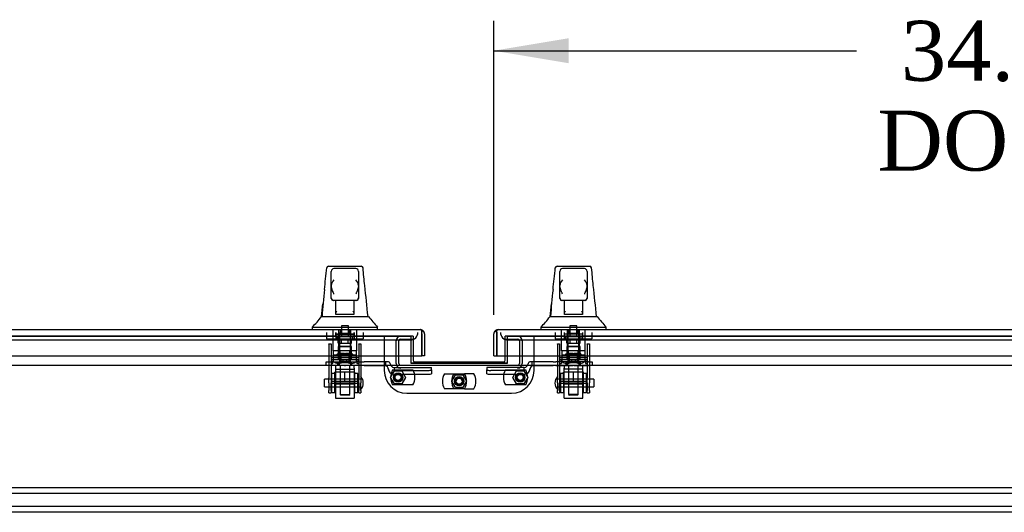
# Model space of a CAD drawing. Header units: inches. Extents: x 2 to 538, y -2 to 358.
# Tile 3 of 25: x 131 to 164, y 72 to 89. Entities that reach past the tile are written whole.
import ezdxf
from ezdxf.enums import TextEntityAlignment as Align
from ezdxf.lldxf.tags import DXFTag

# ---------------------------------------------------------------- set-up
doc = ezdxf.new("R2010")
doc.units = ezdxf.units.IN
doc.header["$MEASUREMENT"] = 0
for name, color, linetype in [('COM56145', 7, 'Continuous'), ('COM70098', 7, 'Continuous'), ('COM70112-4', 7, 'Continuous'), ('COM70220', 7, 'Continuous'), ('COM70740-2', 7, 'Continuous'), ('COM70838', 7, 'Continuous'), ('COM70839-4', 7, 'Continuous'), ('COM71183-4', 7, 'Continuous'), ('COM71193-4', 7, 'Continuous'), ('COM71194-4', 7, 'Continuous'), ('Default', 7, 'Continuous'), ('GSK86006', 7, 'Continuous'), ('HAN86294', 7, 'Continuous'), ('HAN86294_NUT', 7, 'Continuous'), ('HAN86294_SCREW', 7, 'Continuous'), ('HAN86294_WASHER', 7, 'Continuous'), ('HAN_NUT', 7, 'Continuous'), ('NTS18147', 7, 'Continuous'), ('NTS86070', 7, 'Continuous'), ('ROL87452', 7, 'Continuous'), ('RVT17786', 7, 'Continuous'), ('RVT19000', 7, 'Continuous'), ('SCC180005', 7, 'Continuous'), ('SPC87322', 7, 'Continuous'), ('STD26122', 7, 'Continuous'), ('WAF25376', 7, 'Continuous'), ('WAM30038', 7, 'Continuous')]:
    doc.layers.add(name, color=color, linetype=linetype)
doc.styles.add('SEACAD_Times_New_Roman', font='times.ttf')
tags = doc.linetypes.add('HIDDEN2', pattern=[0.1875, 0.125, -0.0625]).pattern_tags.tags
tags[6:7] = [DXFTag(74, 4), DXFTag(75, 0), DXFTag(340, '0'), DXFTag(46, 0.0), DXFTag(50, 0.0), DXFTag(44, 0.0), DXFTag(45, 0.0)]
tags[4:5] = [DXFTag(74, 4), DXFTag(75, 0), DXFTag(340, '0'), DXFTag(46, 0.0), DXFTag(50, 0.0), DXFTag(44, 0.0), DXFTag(45, 0.0)]
doc.dimstyles.new('HAMMOND_(STH_-_540x360)', dxfattribs={"dimtxt": 2, "dimasz": 2.5, "dimexe": 1, "dimexo": 1, "dimgap": 0.5, "dimtad": 0, "dimtih": 1, "dimtoh": 1, "dimzin": 0, "dimdsep": 46, "dimtxsty": 'SEACAD_Times_New_Roman', "dimblk1": '_SE_FILLED', "dimblk2": '_SE_FILLED', "dimsah": 1, "dimcen": 1, "dimadec": 0, "dimazin": 0, "dimtfac": 0.8, "dimtofl": 0, "dimtmove": 0, "dimatfit": 3, "dimfxl": 1, "dimtolj": 1, "dimtzin": 0, "dimarcsym": 0})

# ---------------------------------------------------------------- blocks, each defined once
blk = doc.blocks.new('SE1')
at = {"layer": 'COM56145', "color": 7, "linetype": 'HIDDEN2'}
for p, q in [((174.682, 72.943), (117.182, 72.943)), ((174.682, 72.755), (117.182, 72.755)), ((174.682, 72.318), (117.182, 72.318)), ((174.682, 72.13), (117.182, 72.13))]:
    blk.add_line(p, q, dxfattribs=at)
at = {"layer": 'COM70098', "color": 7, "linetype": 'HIDDEN2'}
for p, q in [((143.432, 78.005), (143.432, 76.856)), ((144.395, 78.005), (144.315, 78.005)), ((144.395, 78.005), (144.395, 77.35)), ((147.549, 78.005), (147.469, 78.005)), ((147.469, 77.35), (147.469, 78.005)), ((148.432, 76.856), (148.432, 78.005)), ((144.182, 76.106), (147.682, 76.106))]:
    blk.add_line(p, q, dxfattribs=at)
at = {"layer": 'COM70098', "color": 7, "linetype": 'Continuous'}
for p, q in [((144.395, 77.35), (144.395, 77.208)), ((147.469, 77.208), (147.469, 77.35)), ((144.455, 77.148), (147.409, 77.148))]:
    blk.add_line(p, q, dxfattribs=at)
at = {"layer": 'COM70098', "color": 7, "linetype": 'HIDDEN2'}
for centre in [(143.895, 76.63), (145.932, 76.505), (147.969, 76.63)]:
    blk.add_circle(centre, 0.156, dxfattribs=at)
at = {"layer": 'COM70098', "color": 7, "linetype": 'Continuous'}
for centre, start, end in [((144.455, 77.208), 180, 270), ((147.409, 77.208), 270, 0)]:
    blk.add_arc(centre, 0.06, start, end, dxfattribs=at)
at = {"layer": 'COM70098', "color": 7, "linetype": 'HIDDEN2'}
for centre, start, end in [((144.182, 76.856), 180, 270), ((147.682, 76.856), 270, 0)]:
    blk.add_arc(centre, 0.75, start, end, dxfattribs=at)
at = {"layer": 'COM70112-4', "color": 7, "linetype": 'HIDDEN2'}
for p, q in [((144.315, 78.006), (111.276, 78.006)), ((144.315, 78.006), (144.315, 78.005)), ((147.549, 78.005), (147.549, 78.006)), ((180.589, 78.006), (147.549, 78.006)), ((144.315, 77.113), (144.315, 77.106)), ((144.315, 77.106), (147.549, 77.106)), ((147.549, 77.106), (147.549, 77.113))]:
    blk.add_line(p, q, dxfattribs=at)
at = {"layer": 'COM70220', "color": 7, "linetype": 'HIDDEN2'}
for p, q in [((111.496, 77.88), (144.055, 77.88)), ((144.055, 77.88), (144.305, 77.88)), ((147.559, 77.88), (147.809, 77.88)), ((147.809, 77.88), (180.368, 77.88))]:
    blk.add_line(p, q, dxfattribs=at)
for centre, start, end in [((144.305, 78.13), 270, 0), ((147.559, 78.13), 180, 270)]:
    blk.add_arc(centre, 0.25, start, end, dxfattribs=at)
at = {"layer": 'COM70740-2', "color": 7, "linetype": 'HIDDEN2'}
for p, q in [((143.983, 77.91), (144.395, 77.91)), ((147.469, 77.91), (147.881, 77.91)), ((143.828, 77.098), (143.828, 77.85)), ((143.923, 77.098), (143.923, 77.85)), ((147.941, 77.85), (147.941, 77.098)), ((148.036, 77.85), (148.036, 77.098))]:
    blk.add_line(p, q, dxfattribs=at)
for centre, radius, start, end in [((143.983, 77.85), 0.155, 90, 180), ((143.983, 77.85), 0.06, 90, 180), ((147.881, 77.85), 0.155, 0, 90), ((147.881, 77.85), 0.06, 0, 90), ((143.983, 77.098), 0.155, 180, 270), ((143.983, 77.098), 0.06, 180, 270), ((147.881, 77.098), 0.06, 270, 0), ((147.881, 77.098), 0.155, 270, 0)]:
    blk.add_arc(centre, radius, start, end, dxfattribs=at)
at = {"layer": 'COM70838', "color": 7, "linetype": 'HIDDEN2'}
for p, q in [((141.494, 77.023), (141.494, 77.148)), ((141.494, 77.148), (141.619, 77.148)), ((141.619, 77.023), (141.494, 77.023)), ((141.619, 77.148), (142.674, 77.148)), ((142.101, 77.023), (141.619, 77.023)), ((142.674, 77.023), (142.136, 77.023)), ((142.674, 77.148), (142.763, 77.148)), ((142.763, 77.023), (142.674, 77.023)), ((143.476, 77.148), (142.763, 77.148)), ((142.763, 77.023), (143.449, 77.023)), ((143.574, 77.148), (143.476, 77.148)), ((143.476, 77.148), (143.476, 77.019)), ((143.566, 76.906), (143.566, 76.929)), ((143.634, 77.09), (143.634, 77.088)), ((143.759, 76.965), (143.759, 76.862)), ((143.759, 76.962), (145.004, 76.962)), ((145.004, 76.88), (145.004, 76.962)), ((148.106, 76.962), (146.861, 76.962)), ((146.861, 76.962), (146.861, 76.88)), ((148.106, 76.862), (148.106, 76.965)), ((148.231, 77.088), (148.231, 77.09)), ((148.361, 77.148), (148.291, 77.148)), ((148.299, 76.929), (148.299, 76.906)), ((148.361, 77.148), (148.361, 77.009)), ((149.074, 77.148), (148.361, 77.148)), ((148.416, 77.023), (149.074, 77.023)), ((149.074, 77.148), (149.162, 77.148)), ((149.162, 77.023), (149.074, 77.023)), ((150.246, 77.148), (149.162, 77.148)), ((149.162, 77.023), (149.728, 77.023)), ((149.763, 77.023), (150.246, 77.023)), ((150.246, 77.148), (150.371, 77.148)), ((150.371, 77.023), (150.246, 77.023)), ((150.371, 77.148), (150.371, 77.023)), ((143.759, 76.862), (144.879, 76.862)), ((143.759, 76.736), (144.879, 76.736)), ((145.004, 76.88), (145.004, 76.754)), ((146.861, 76.754), (146.861, 76.88)), ((148.106, 76.862), (146.986, 76.862)), ((146.986, 76.736), (148.106, 76.736))]:
    blk.add_line(p, q, dxfattribs=at)
for centre, radius, start, end in [((143.449, 76.906), 0.117, 76.4554, 90), ((143.449, 76.906), 0.117, 0, 76.4554), ((143.759, 76.929), 0.193, 180, 270), ((143.574, 77.088), 0.06, 0, 90), ((143.759, 77.09), 0.125, 180, 270), ((148.106, 77.09), 0.125, 270, 0), ((148.106, 76.929), 0.193, 270, 0), ((148.291, 77.088), 0.06, 90, 180), ((148.416, 76.906), 0.117, 118.0398, 180), ((148.416, 76.906), 0.117, 90, 118.0398)]:
    blk.add_arc(centre, radius, start, end, dxfattribs=at)
for centre, major_axis, start_param, end_param in [((144.879, 76.88), (-0.125, 0), 1.570796, 3.141593), ((144.879, 76.754), (0.125, 0), 4.712389, 6.283185), ((146.986, 76.88), (-0.125, 0), 0, 1.570796), ((146.986, 76.754), (0.125, 0), 3.141593, 4.712389)]:
    blk.add_ellipse(centre, major_axis=major_axis, ratio=0.145455, start_param=start_param, end_param=end_param, dxfattribs=at)
at = {"layer": 'COM70839-4', "color": 7, "linetype": 'HIDDEN2'}
for p, q in [((141.588, 77.754), (141.658, 77.754)), ((141.588, 77.744), (141.588, 77.754)), ((141.588, 77.744), (141.588, 76.614)), ((141.658, 77.754), (141.658, 77.744)), ((141.658, 77.744), (141.658, 76.614)), ((142.58, 77.754), (142.65, 77.754)), ((142.58, 77.744), (142.58, 77.754)), ((142.58, 77.744), (142.58, 76.614)), ((142.65, 77.754), (142.65, 77.744)), ((142.65, 77.744), (142.65, 76.614)), ((149.215, 77.754), (149.285, 77.754)), ((149.215, 77.744), (149.215, 77.754)), ((149.215, 77.744), (149.215, 76.614)), ((149.285, 77.754), (149.285, 77.744)), ((149.285, 77.744), (149.285, 76.614)), ((150.207, 77.754), (150.277, 77.754)), ((150.207, 77.744), (150.207, 77.754)), ((150.207, 77.744), (150.207, 76.614)), ((150.277, 77.754), (150.277, 77.744)), ((150.277, 77.744), (150.277, 76.614)), ((141.658, 77.293), (142.58, 77.293)), ((149.285, 77.293), (150.207, 77.293)), ((141.588, 76.451), (141.588, 76.614)), ((141.658, 76.614), (141.658, 76.451)), ((142.58, 76.451), (142.58, 76.614)), ((142.65, 76.614), (142.65, 76.451)), ((149.215, 76.451), (149.215, 76.614)), ((149.285, 76.614), (149.285, 76.451)), ((150.207, 76.451), (150.207, 76.614)), ((150.277, 76.614), (150.277, 76.451)), ((141.588, 76.451), (141.588, 76.191)), ((142.58, 76.499), (141.658, 76.499)), ((141.658, 76.191), (141.658, 76.451)), ((141.658, 76.434), (142.58, 76.434)), ((142.58, 76.451), (142.58, 76.191)), ((142.65, 76.191), (142.65, 76.451)), ((149.215, 76.451), (149.215, 76.191)), ((150.207, 76.499), (149.285, 76.499)), ((149.285, 76.191), (149.285, 76.451)), ((149.285, 76.434), (150.207, 76.434)), ((150.207, 76.451), (150.207, 76.191)), ((150.277, 76.191), (150.277, 76.451)), ((141.588, 76.114), (141.588, 76.191)), ((141.588, 76.114), (141.658, 76.114)), ((141.658, 76.191), (141.658, 76.114)), ((142.58, 76.114), (142.58, 76.191)), ((142.58, 76.114), (142.65, 76.114)), ((142.65, 76.191), (142.65, 76.114)), ((149.215, 76.114), (149.215, 76.191)), ((149.215, 76.114), (149.285, 76.114)), ((149.285, 76.191), (149.285, 76.114)), ((150.207, 76.114), (150.207, 76.191)), ((150.207, 76.114), (150.277, 76.114)), ((150.277, 76.191), (150.277, 76.114))]:
    blk.add_line(p, q, dxfattribs=at)
at = {"layer": 'COM71183-4', "color": 7, "linetype": 'HIDDEN2'}
for p, q in [((111.276, 78.005), (144.315, 78.005)), ((144.315, 78.005), (144.315, 77.35)), ((147.549, 77.35), (147.549, 78.005)), ((147.549, 78.005), (180.589, 78.005))]:
    blk.add_line(p, q, dxfattribs=at)
at = {"layer": 'COM71183-4', "color": 7, "linetype": 'Continuous'}
for p, q in [((144.315, 77.35), (144.315, 77.113)), ((147.549, 77.113), (147.549, 77.35)), ((119.901, 77.038), (171.964, 77.038)), ((144.315, 77.113), (147.549, 77.113))]:
    blk.add_line(p, q, dxfattribs=at)
at = {"layer": 'COM71193-4', "color": 7, "linetype": 'Continuous'}
for p, q in [((110.919, 78.225), (144.633, 78.225)), ((144.633, 78.225), (144.633, 78.225)), ((144.633, 78.225), (144.633, 78.225)), ((144.633, 78.225), (144.633, 78.225)), ((144.681, 78.144), (144.72, 78.195)), ((144.681, 78.082), (144.681, 78.195)), ((144.681, 78.082), (144.681, 78.144)), ((144.681, 78.082), (144.681, 78.082)), ((144.681, 78.082), (144.681, 77.35)), ((144.681, 77.35), (144.681, 78.082)), ((144.776, 78.082), (144.776, 77.35)), ((110.871, 77.35), (144.681, 77.35)), ((144.776, 77.35), (144.681, 77.35))]:
    blk.add_line(p, q, dxfattribs=at)
for start, end in [(89.9238, 90), (52.4964, 89.8439), (0, 52.4964)]:
    blk.add_arc((144.633, 78.082), 0.143, start, end, dxfattribs=at)
blk.add_open_spline([(144.681, 78.195), (144.673, 78.205), (144.665, 78.212), (144.653, 78.219), (144.649, 78.221), (144.641, 78.224), (144.637, 78.225), (144.633, 78.225)], degree=3, knots=[0, 0, 0, 0, 0.5, 0.5, 0.75, 0.75, 1, 1, 1, 1], dxfattribs=at)
at = {"layer": 'COM71194-4', "color": 7, "linetype": 'Continuous'}
for p, q in [((147.231, 78.225), (147.232, 78.225)), ((147.231, 78.225), (147.231, 78.225)), ((147.232, 78.225), (180.946, 78.225)), ((147.089, 77.35), (147.089, 78.082)), ((147.184, 78.144), (147.145, 78.195)), ((147.184, 78.082), (147.184, 78.195)), ((147.184, 78.144), (147.184, 78.082)), ((147.184, 78.082), (147.184, 77.35)), ((147.184, 78.082), (147.184, 78.082)), ((147.184, 77.35), (147.184, 78.082)), ((147.089, 77.35), (147.184, 77.35)), ((147.184, 77.35), (180.994, 77.35))]:
    blk.add_line(p, q, dxfattribs=at)
for start, end in [(90.1561, 127.5036), (90, 90.0762), (127.5036, 180)]:
    blk.add_arc((147.232, 78.082), 0.143, start, end, dxfattribs=at)
blk.add_open_spline([(147.184, 78.195), (147.192, 78.205), (147.2, 78.212), (147.212, 78.219), (147.216, 78.221), (147.224, 78.224), (147.227, 78.225), (147.231, 78.225)], degree=3, knots=[0, 0, 0, 0, 0.5, 0.5, 0.75, 0.75, 1, 1, 1, 1], dxfattribs=at)
at = {"layer": 'GSK86006', "color": 7, "linetype": 'HIDDEN2'}
for centre in [(143.895, 76.63), (145.932, 76.505), (147.969, 76.63)]:
    blk.add_circle(centre, 0.125, dxfattribs=at)
at = {"layer": 'HAN86294', "color": 7, "linetype": 'Continuous'}
for p, q in [((141.513, 80.284), (141.513, 80.286)), ((141.573, 80.34), (142.664, 80.34)), ((142.484, 80.26), (141.754, 80.26)), ((142.724, 80.285), (142.724, 80.283)), ((149.14, 80.284), (149.14, 80.286)), ((149.2, 80.34), (150.291, 80.34)), ((150.111, 80.26), (149.381, 80.26)), ((150.351, 80.285), (150.351, 80.283)), ((141.664, 79.697), (141.664, 80.17)), ((142.574, 80.17), (142.574, 79.697)), ((149.291, 79.697), (149.291, 80.17)), ((150.201, 80.17), (150.201, 79.697)), ((141.664, 79.29), (141.664, 79.697)), ((142.574, 79.697), (142.574, 79.29)), ((149.291, 79.29), (149.291, 79.697)), ((150.201, 79.697), (150.201, 79.29)), ((141.664, 79.26), (141.664, 79.29)), ((141.754, 79.2), (141.724, 79.2)), ((142.484, 79.2), (141.754, 79.2)), ((141.819, 78.768), (141.819, 79.2)), ((142.419, 79.2), (142.419, 78.768)), ((142.514, 79.2), (142.484, 79.2)), ((142.574, 79.29), (142.574, 79.26)), ((149.291, 79.26), (149.291, 79.29)), ((149.381, 79.2), (149.351, 79.2)), ((150.111, 79.2), (149.381, 79.2)), ((149.446, 78.768), (149.446, 79.2)), ((150.046, 79.2), (150.046, 78.768)), ((150.141, 79.2), (150.111, 79.2)), ((150.201, 79.29), (150.201, 79.26)), ((141.34, 78.66), (141.539, 78.66)), ((141.539, 78.66), (141.652, 78.66)), ((141.652, 78.66), (141.86, 78.66)), ((141.819, 78.728), (141.819, 78.768)), ((142.034, 78.725), (141.849, 78.725)), ((141.86, 78.66), (141.928, 78.66)), ((141.928, 78.66), (142.019, 78.66)), ((142.019, 78.66), (142.059, 78.66)), ((142.204, 78.725), (142.034, 78.725)), ((142.059, 78.66), (142.178, 78.66)), ((142.178, 78.66), (142.476, 78.66)), ((142.389, 78.725), (142.204, 78.725)), ((142.419, 78.768), (142.419, 78.728)), ((142.476, 78.66), (142.585, 78.66)), ((142.585, 78.66), (142.909, 78.66)), ((148.967, 78.66), (149.166, 78.66)), ((149.166, 78.66), (149.279, 78.66)), ((149.279, 78.66), (149.487, 78.66)), ((149.446, 78.728), (149.446, 78.768)), ((149.661, 78.725), (149.476, 78.725)), ((149.487, 78.66), (149.555, 78.66)), ((149.555, 78.66), (149.646, 78.66)), ((149.646, 78.66), (149.686, 78.66)), ((149.831, 78.725), (149.661, 78.725)), ((149.686, 78.66), (149.805, 78.66)), ((149.805, 78.66), (150.103, 78.66)), ((150.016, 78.725), (149.831, 78.725)), ((150.046, 78.768), (150.046, 78.728)), ((150.103, 78.66), (150.212, 78.66)), ((150.212, 78.66), (150.536, 78.66)), ((141.029, 78.308), (141.029, 78.225)), ((141.029, 78.305), (141.38, 78.305)), ((141.38, 78.305), (141.613, 78.305)), ((141.613, 78.305), (142.059, 78.305)), ((142.059, 78.305), (142.178, 78.305)), ((142.178, 78.305), (142.229, 78.305)), ((142.229, 78.305), (142.377, 78.305)), ((142.377, 78.305), (142.857, 78.305)), ((142.857, 78.305), (143.208, 78.305)), ((143.209, 78.225), (143.209, 78.308)), ((148.656, 78.308), (148.656, 78.225)), ((148.656, 78.305), (149.007, 78.305)), ((149.007, 78.305), (149.24, 78.305)), ((149.24, 78.305), (149.686, 78.305)), ((149.686, 78.305), (149.805, 78.305)), ((149.805, 78.305), (149.856, 78.305)), ((149.856, 78.305), (150.004, 78.305)), ((150.004, 78.305), (150.484, 78.305)), ((150.484, 78.305), (150.835, 78.305)), ((150.836, 78.225), (150.836, 78.308))]:
    blk.add_line(p, q, dxfattribs=at)
at = {"layer": 'HAN86294', "color": 7, "linetype": 'HIDDEN2'}
for p, q in [((141.723, 77.523), (141.723, 78.225)), ((141.919, 77.523), (141.919, 78.225)), ((141.956, 78.225), (141.956, 78.1)), ((142.281, 78.1), (142.281, 78.225)), ((142.318, 77.523), (142.318, 78.225)), ((142.514, 77.523), (142.514, 78.225)), ((149.35, 77.523), (149.35, 78.225)), ((149.546, 77.523), (149.546, 78.225)), ((149.583, 78.225), (149.583, 78.1)), ((149.908, 78.1), (149.908, 78.225)), ((149.945, 77.523), (149.945, 78.225)), ((150.141, 77.523), (150.141, 78.225)), ((142.281, 78.1), (141.956, 78.1)), ((149.908, 78.1), (149.583, 78.1)), ((141.919, 77.523), (141.723, 77.523)), ((142.318, 77.523), (141.919, 77.523)), ((141.959, 77.398), (141.959, 77.523)), ((142.119, 77.398), (141.959, 77.398)), ((142.279, 77.398), (142.119, 77.398)), ((142.279, 77.398), (142.279, 77.523)), ((142.514, 77.523), (142.318, 77.523)), ((149.546, 77.523), (149.35, 77.523)), ((149.945, 77.523), (149.546, 77.523)), ((149.586, 77.398), (149.586, 77.523)), ((149.746, 77.398), (149.586, 77.398)), ((149.906, 77.398), (149.746, 77.398)), ((149.906, 77.398), (149.906, 77.523)), ((150.141, 77.523), (149.945, 77.523)), ((141.959, 77.023), (141.959, 76.063)), ((142.279, 76.063), (142.279, 77.023)), ((149.586, 77.023), (149.586, 76.063)), ((149.906, 76.063), (149.906, 77.023)), ((141.959, 76.063), (142.279, 76.063)), ((141.959, 76.063), (141.989, 76.033)), ((142.249, 76.033), (141.989, 76.033)), ((142.249, 76.033), (142.279, 76.063)), ((149.906, 76.063), (149.586, 76.063)), ((149.586, 76.063), (149.616, 76.033)), ((149.876, 76.033), (149.616, 76.033)), ((149.876, 76.033), (149.906, 76.063))]:
    blk.add_line(p, q, dxfattribs=at)
at = {"layer": 'HAN86294', "color": 7, "linetype": 'Continuous'}
for centre, radius, start, end in [((141.573, 80.28), 0.06, 89.9925, 174.0071), ((141.754, 80.17), 0.09, 90, 180), ((142.484, 80.17), 0.09, 0, 90), ((142.664, 80.28), 0.06, 5.5758, 90.0089), ((149.2, 80.28), 0.06, 89.9925, 174.0071), ((149.381, 80.17), 0.09, 90, 180), ((150.111, 80.17), 0.09, 0, 90), ((150.291, 80.28), 0.06, 5.5758, 90.0089), ((141.923, 79.689), 0.259, 130.7149, 177.9019), ((142.315, 79.689), 0.259, 2.0981, 49.2851), ((149.55, 79.689), 0.259, 130.7149, 177.9019), ((149.942, 79.689), 0.259, 2.0981, 49.2851), ((157.254, 77.662), 15.93, 173.1476, 176.4108), ((141.705, 79.697), 0.0411, 178.3464, 179.9974), ((142.533, 79.697), 0.0411, 0.0026, 1.6536), ((80.864, 72.615), 62.32, 5.56591, 6.52159), ((164.881, 77.662), 15.93, 173.1476, 176.4108), ((149.332, 79.697), 0.0411, 178.3464, 179.9974), ((150.16, 79.697), 0.0411, 0.0026, 1.6536), ((88.491, 72.615), 62.32, 5.56591, 6.52159), ((141.754, 79.29), 0.09, 180, 270), ((141.724, 79.26), 0.06, 180, 270), ((142.484, 79.29), 0.09, 270, 0), ((142.514, 79.26), 0.06, 270, 0), ((149.381, 79.29), 0.09, 180, 270), ((149.351, 79.26), 0.06, 180, 270), ((150.111, 79.29), 0.09, 270, 0), ((150.141, 79.26), 0.06, 270, 0), ((137.237, 81.937), 5.251, 316.2334, 321.3827), ((155.324, 88.849), 16.062, 219.3746, 221.0327), ((144.864, 81.937), 5.251, 316.2334, 321.3827), ((162.951, 88.849), 16.062, 219.3746, 221.0327)]:
    blk.add_arc(centre, radius, start, end, dxfattribs=at)
for points in [[(141.438, 79.563), (141.463, 79.803), (141.488, 80.044), (141.513, 80.284)], [(142.781, 79.693), (142.762, 79.89), (142.743, 80.087), (142.724, 80.283)], [(149.065, 79.563), (149.09, 79.803), (149.115, 80.044), (149.14, 80.284)], [(150.408, 79.693), (150.389, 79.89), (150.37, 80.087), (150.351, 80.283)], [(141.343, 78.66), (141.358, 78.802), (141.373, 78.945), (141.388, 79.088)], [(148.97, 78.66), (148.985, 78.802), (149, 78.945), (149.015, 79.088)]]:
    blk.add_open_spline(points, degree=3, dxfattribs=at)
for points, knots in [([(141.754, 79.414), (141.749, 79.427), (141.743, 79.439), (141.733, 79.463), (141.728, 79.475), (141.713, 79.512), (141.704, 79.536), (141.691, 79.571), (141.687, 79.583), (141.68, 79.607), (141.676, 79.619), (141.668, 79.654), (141.664, 79.676), (141.664, 79.698)], [0, 0, 0, 0, 0.125, 0.125, 0.25, 0.25, 0.5, 0.5, 0.625, 0.625, 0.75, 0.75, 1, 1, 1, 1]), ([(142.574, 79.698), (142.573, 79.676), (142.569, 79.654), (142.561, 79.619), (142.558, 79.607), (142.55, 79.583), (142.546, 79.571), (142.534, 79.536), (142.524, 79.512), (142.509, 79.475), (142.504, 79.463), (142.494, 79.439), (142.489, 79.427), (142.484, 79.414)], [0, 0, 0, 0, 0.25, 0.25, 0.375, 0.375, 0.5, 0.5, 0.75, 0.75, 0.875, 0.875, 1, 1, 1, 1]), ([(149.381, 79.414), (149.376, 79.427), (149.37, 79.439), (149.36, 79.463), (149.355, 79.475), (149.34, 79.512), (149.331, 79.536), (149.318, 79.571), (149.314, 79.583), (149.307, 79.607), (149.303, 79.619), (149.295, 79.654), (149.291, 79.676), (149.291, 79.698)], [0, 0, 0, 0, 0.125, 0.125, 0.25, 0.25, 0.5, 0.5, 0.625, 0.625, 0.75, 0.75, 1, 1, 1, 1]), ([(150.201, 79.698), (150.2, 79.676), (150.196, 79.654), (150.188, 79.619), (150.185, 79.607), (150.177, 79.583), (150.173, 79.571), (150.161, 79.536), (150.151, 79.512), (150.136, 79.475), (150.131, 79.463), (150.121, 79.439), (150.116, 79.427), (150.111, 79.414)], [0, 0, 0, 0, 0.25, 0.25, 0.375, 0.375, 0.5, 0.5, 0.75, 0.75, 0.875, 0.875, 1, 1, 1, 1]), ([(141.819, 78.768), (141.819, 78.774), (141.82, 78.781), (141.824, 78.794), (141.826, 78.801), (141.835, 78.821), (141.842, 78.836), (141.849, 78.85)], [0, 0, 0, 0, 0.25, 0.25, 0.5, 0.5, 1, 1, 1, 1]), ([(141.849, 78.725), (141.845, 78.725), (141.841, 78.725), (141.833, 78.725), (141.83, 78.725), (141.825, 78.725), (141.822, 78.725), (141.819, 78.727), (141.819, 78.727), (141.819, 78.728)], [0, 0, 0, 0, 0.25, 0.25, 0.5, 0.5, 0.75, 0.75, 1, 1, 1, 1]), ([(142.389, 78.85), (142.396, 78.836), (142.403, 78.821), (142.411, 78.801), (142.414, 78.794), (142.417, 78.781), (142.419, 78.774), (142.419, 78.768)], [0, 0, 0, 0, 0.5, 0.5, 0.75, 0.75, 1, 1, 1, 1]), ([(142.419, 78.728), (142.419, 78.727), (142.418, 78.727), (142.415, 78.725), (142.413, 78.725), (142.404, 78.724), (142.397, 78.725), (142.389, 78.725)], [0, 0, 0, 0, 0.25, 0.25, 0.5, 0.5, 1, 1, 1, 1]), ([(149.446, 78.768), (149.446, 78.774), (149.447, 78.781), (149.451, 78.794), (149.453, 78.801), (149.462, 78.821), (149.469, 78.836), (149.476, 78.85)], [0, 0, 0, 0, 0.25, 0.25, 0.5, 0.5, 1, 1, 1, 1]), ([(149.476, 78.725), (149.472, 78.725), (149.468, 78.725), (149.46, 78.725), (149.457, 78.725), (149.452, 78.725), (149.449, 78.725), (149.446, 78.727), (149.446, 78.727), (149.446, 78.728)], [0, 0, 0, 0, 0.25, 0.25, 0.5, 0.5, 0.75, 0.75, 1, 1, 1, 1]), ([(150.016, 78.85), (150.023, 78.836), (150.03, 78.821), (150.038, 78.801), (150.041, 78.794), (150.044, 78.781), (150.046, 78.774), (150.046, 78.768)], [0, 0, 0, 0, 0.5, 0.5, 0.75, 0.75, 1, 1, 1, 1]), ([(150.046, 78.728), (150.046, 78.727), (150.045, 78.727), (150.042, 78.725), (150.04, 78.725), (150.031, 78.724), (150.024, 78.725), (150.016, 78.725)], [0, 0, 0, 0, 0.25, 0.25, 0.5, 0.5, 1, 1, 1, 1])]:
    blk.add_open_spline(points, degree=3, knots=knots, dxfattribs=at)
at = {"layer": 'HAN86294_NUT', "color": 7, "linetype": 'HIDDEN2'}
for p, q in [((142.119, 76.806), (141.786, 76.806)), ((141.786, 76.481), (141.786, 76.806)), ((142.451, 76.806), (142.119, 76.806)), ((142.119, 76.481), (142.119, 76.806)), ((142.451, 76.481), (142.451, 76.806)), ((149.746, 76.806), (149.413, 76.806)), ((149.413, 76.481), (149.413, 76.806)), ((150.078, 76.806), (149.746, 76.806)), ((149.746, 76.481), (149.746, 76.806)), ((150.078, 76.481), (150.078, 76.806)), ((141.952, 76.481), (141.786, 76.481)), ((141.786, 76.481), (141.786, 76.431)), ((142.421, 76.401), (141.816, 76.401)), ((142.119, 76.481), (141.952, 76.481)), ((142.285, 76.481), (142.119, 76.481)), ((142.451, 76.481), (142.285, 76.481)), ((142.451, 76.431), (142.451, 76.481)), ((149.579, 76.481), (149.413, 76.481)), ((149.413, 76.481), (149.413, 76.431)), ((150.048, 76.401), (149.443, 76.401)), ((149.746, 76.481), (149.579, 76.481)), ((149.912, 76.481), (149.746, 76.481)), ((150.078, 76.481), (149.912, 76.481)), ((150.078, 76.431), (150.078, 76.481))]:
    blk.add_line(p, q, dxfattribs=at)
for centre, start, end in [((141.816, 76.431), 180, 270), ((142.421, 76.431), 270, 0), ((149.443, 76.431), 180, 270), ((150.048, 76.431), 270, 0)]:
    blk.add_arc(centre, 0.03, start, end, dxfattribs=at)
at = {"layer": 'HAN86294_SCREW', "color": 7, "linetype": 'HIDDEN2'}
for p, q in [((142.235, 78.355), (142.003, 78.355)), ((142.003, 78.355), (142.003, 77.98)), ((142.235, 77.98), (142.235, 78.355)), ((149.862, 78.355), (149.63, 78.355)), ((149.63, 78.355), (149.63, 77.98)), ((149.862, 77.98), (149.862, 78.355)), ((142.381, 77.98), (141.856, 77.98)), ((141.856, 77.98), (141.856, 77.91)), ((142.381, 77.91), (141.856, 77.91)), ((141.896, 77.773), (141.896, 77.91)), ((142.008, 77.773), (142.008, 77.91)), ((142.23, 77.773), (142.23, 77.91)), ((142.341, 77.773), (142.341, 77.91)), ((142.381, 77.91), (142.381, 77.98)), ((150.008, 77.98), (149.483, 77.98)), ((149.483, 77.98), (149.483, 77.91)), ((150.008, 77.91), (149.483, 77.91)), ((149.523, 77.773), (149.523, 77.91)), ((149.635, 77.773), (149.635, 77.91)), ((149.857, 77.773), (149.857, 77.91)), ((149.968, 77.773), (149.968, 77.91)), ((150.008, 77.91), (150.008, 77.98)), ((141.896, 77.773), (142.008, 77.773)), ((142.008, 77.773), (142.23, 77.773)), ((142.23, 77.773), (142.341, 77.773)), ((149.523, 77.773), (149.635, 77.773)), ((149.635, 77.773), (149.857, 77.773)), ((149.857, 77.773), (149.968, 77.773))]:
    blk.add_line(p, q, dxfattribs=at)
at = {"layer": 'HAN86294_WASHER', "color": 7, "linetype": 'HIDDEN2'}
for p, q in [((141.807, 78.13), (141.807, 78.07)), ((142.43, 78.07), (141.807, 78.07)), ((141.807, 78.07), (141.807, 78.01)), ((141.807, 78.07), (142.43, 78.07)), ((142.43, 78.01), (141.807, 78.01)), ((142.43, 78.07), (142.43, 78.13)), ((142.43, 78.01), (142.43, 78.07)), ((149.434, 78.13), (149.434, 78.07)), ((150.057, 78.07), (149.434, 78.07)), ((149.434, 78.07), (149.434, 78.01)), ((150.057, 78.07), (149.434, 78.07)), ((150.057, 78.01), (149.434, 78.01)), ((150.057, 78.07), (150.057, 78.13)), ((150.057, 78.01), (150.057, 78.07))]:
    blk.add_line(p, q, dxfattribs=at)
at = {"layer": 'HAN_NUT', "color": 7, "linetype": 'HIDDEN2'}
for p, q in [((141.507, 78.13), (141.507, 77.915)), ((141.507, 77.915), (141.813, 77.915)), ((141.813, 78.13), (141.813, 77.915)), ((141.813, 77.915), (142.425, 77.915)), ((142.425, 78.13), (142.425, 77.915)), ((142.425, 77.915), (142.731, 77.915)), ((142.731, 78.13), (142.731, 77.915)), ((149.134, 78.13), (149.134, 77.915)), ((149.134, 77.915), (149.44, 77.915)), ((149.44, 78.13), (149.44, 77.915)), ((149.44, 77.915), (150.052, 77.915)), ((150.052, 78.13), (150.052, 77.915)), ((150.052, 77.915), (150.358, 77.915)), ((150.358, 78.13), (150.358, 77.915))]:
    blk.add_line(p, q, dxfattribs=at)
at = {"layer": 'NTS18147', "color": 7, "linetype": 'HIDDEN2'}
for p, q in [((141.899, 77.659), (142.339, 77.659)), ((141.899, 77.659), (141.899, 77.222)), ((142.339, 77.659), (141.899, 77.659)), ((141.899, 77.659), (141.899, 77.659)), ((142.339, 77.222), (142.339, 77.659)), ((142.339, 77.659), (142.339, 77.659)), ((149.966, 77.659), (149.526, 77.659)), ((149.526, 77.659), (149.526, 77.659)), ((149.526, 77.659), (149.966, 77.659)), ((149.526, 77.659), (149.526, 77.222)), ((149.966, 77.659), (149.966, 77.659)), ((149.966, 77.222), (149.966, 77.659)), ((141.724, 77.222), (141.656, 77.222)), ((141.656, 77.222), (141.656, 77.159)), ((141.724, 77.222), (141.656, 77.222)), ((141.656, 77.222), (141.656, 77.222)), ((142.051, 77.222), (141.724, 77.222)), ((141.724, 77.159), (141.724, 77.222)), ((142.051, 77.222), (141.724, 77.222)), ((141.724, 77.222), (141.724, 77.222)), ((142.187, 77.222), (142.051, 77.222)), ((142.051, 77.222), (142.051, 77.159)), ((142.187, 77.222), (142.051, 77.222)), ((142.051, 77.222), (142.051, 77.222)), ((142.514, 77.222), (142.187, 77.222)), ((142.187, 77.159), (142.187, 77.222)), ((142.514, 77.222), (142.187, 77.222)), ((142.187, 77.222), (142.187, 77.222)), ((142.582, 77.222), (142.514, 77.222)), ((142.514, 77.222), (142.514, 77.159)), ((142.582, 77.222), (142.514, 77.222)), ((142.514, 77.222), (142.514, 77.222)), ((142.582, 77.159), (142.582, 77.222)), ((142.582, 77.222), (142.582, 77.222)), ((149.351, 77.222), (149.283, 77.222)), ((149.283, 77.222), (149.283, 77.222)), ((149.351, 77.222), (149.283, 77.222)), ((149.283, 77.222), (149.283, 77.159)), ((149.678, 77.222), (149.351, 77.222)), ((149.351, 77.222), (149.351, 77.222)), ((149.678, 77.222), (149.351, 77.222)), ((149.351, 77.159), (149.351, 77.222)), ((149.814, 77.222), (149.678, 77.222)), ((149.678, 77.222), (149.678, 77.222)), ((149.814, 77.222), (149.678, 77.222)), ((149.678, 77.222), (149.678, 77.159)), ((150.141, 77.222), (149.814, 77.222)), ((149.814, 77.222), (149.814, 77.222)), ((150.141, 77.222), (149.814, 77.222)), ((149.814, 77.159), (149.814, 77.222)), ((150.209, 77.222), (150.141, 77.222)), ((150.141, 77.222), (150.141, 77.222)), ((150.209, 77.222), (150.141, 77.222)), ((150.141, 77.222), (150.141, 77.159)), ((150.209, 77.222), (150.209, 77.222)), ((150.209, 77.159), (150.209, 77.222)), ((141.656, 77.159), (141.724, 77.159)), ((141.656, 77.159), (141.656, 77.097)), ((141.656, 77.159), (141.724, 77.159)), ((141.656, 77.097), (141.719, 77.097)), ((141.656, 77.097), (141.719, 77.097)), ((141.719, 77.097), (141.719, 77.159)), ((141.887, 77.097), (141.919, 77.097)), ((141.887, 77.097), (141.919, 77.097)), ((142.051, 77.159), (142.187, 77.159)), ((142.051, 77.159), (142.187, 77.159)), ((142.319, 77.097), (142.35, 77.097)), ((142.319, 77.097), (142.35, 77.097)), ((142.514, 77.159), (142.582, 77.159)), ((142.514, 77.159), (142.582, 77.159)), ((142.519, 77.159), (142.519, 77.097)), ((142.519, 77.097), (142.582, 77.097)), ((142.519, 77.097), (142.582, 77.097)), ((142.582, 77.159), (142.582, 77.097)), ((149.283, 77.159), (149.351, 77.159)), ((149.283, 77.159), (149.351, 77.159)), ((149.283, 77.159), (149.283, 77.097)), ((149.283, 77.097), (149.346, 77.097)), ((149.283, 77.097), (149.346, 77.097)), ((149.346, 77.159), (149.346, 77.097)), ((149.514, 77.097), (149.546, 77.097)), ((149.514, 77.097), (149.546, 77.097)), ((149.678, 77.159), (149.814, 77.159)), ((149.678, 77.159), (149.814, 77.159)), ((149.946, 77.097), (149.977, 77.097)), ((149.946, 77.097), (149.977, 77.097)), ((150.141, 77.159), (150.209, 77.159)), ((150.141, 77.159), (150.209, 77.159)), ((150.146, 77.159), (150.146, 77.097)), ((150.146, 77.097), (150.209, 77.097)), ((150.146, 77.097), (150.209, 77.097)), ((150.209, 77.159), (150.209, 77.097))]:
    blk.add_line(p, q, dxfattribs=at)
for centre, start_param, end_param in [((141.887, 77.415), 2.506883, 3.776302), ((141.887, 77.415), 3.141593, 3.776302), ((141.919, 77.415), 3.141593, 3.776302), ((142.319, 77.415), 2.506883, 3.141593), ((142.35, 77.415), 2.506883, 3.776302), ((142.35, 77.415), 2.506883, 3.776302), ((149.514, 77.415), 2.506883, 3.776302), ((149.514, 77.415), 3.141593, 3.776302), ((149.546, 77.415), 3.141593, 3.776302), ((149.946, 77.415), 2.506883, 2.744422), ((149.946, 77.415), 2.506883, 3.141593), ((149.977, 77.415), 2.506883, 3.141593), ((149.977, 77.415), 2.506883, 3.776302), ((149.946, 77.415), 2.941112, 3.141593)]:
    blk.add_ellipse(centre, major_axis=(0, 0.318), ratio=0.866025, start_param=start_param, end_param=end_param, dxfattribs=at)
at = {"layer": 'NTS86070', "color": 7, "linetype": 'HIDDEN2'}
for p, q in [((143.712, 76.88), (144.388, 76.88)), ((145.439, 76.755), (146.115, 76.755)), ((146.425, 76.755), (146.115, 76.755)), ((147.476, 76.88), (148.152, 76.88)), ((144.388, 76.38), (143.712, 76.38)), ((146.115, 76.255), (145.439, 76.255)), ((146.115, 76.255), (146.425, 76.255)), ((148.152, 76.38), (147.476, 76.38))]:
    blk.add_line(p, q, dxfattribs=at)
for centre in [(143.895, 76.63), (145.932, 76.505), (147.969, 76.63)]:
    blk.add_circle(centre, 0.101, dxfattribs=at)
for centre, start, end in [((144.145, 76.63), 150, 210), ((143.955, 76.63), 330, 30), ((145.872, 76.505), 150, 210), ((146.182, 76.505), 150, 210), ((145.682, 76.505), 330, 30), ((145.992, 76.505), 330, 30), ((147.909, 76.63), 150, 210), ((147.719, 76.63), 330, 30)]:
    blk.add_arc(centre, 0.5, start, end, dxfattribs=at)
at = {"layer": 'ROL87452', "color": 7, "linetype": 'HIDDEN2'}
for p, q in [((141.806, 76.943), (141.806, 75.943)), ((142.431, 76.943), (142.431, 75.943)), ((149.433, 75.943), (149.433, 76.943)), ((150.058, 75.943), (150.058, 76.943)), ((141.806, 75.943), (142.431, 75.943)), ((149.433, 75.943), (150.058, 75.943))]:
    blk.add_line(p, q, dxfattribs=at)
at = {"layer": 'RVT17786', "color": 7, "linetype": 'HIDDEN2'}
for p, q in [((141.44, 76.318), (141.44, 76.568)), ((142.65, 76.568), (141.44, 76.568)), ((150.425, 76.568), (149.215, 76.568)), ((150.425, 76.568), (150.425, 76.318)), ((141.44, 76.318), (142.65, 76.318)), ((149.215, 76.318), (150.425, 76.318))]:
    blk.add_line(p, q, dxfattribs=at)
for centre, start, end in [((142.416, 76.443), 317.1291, 42.8709), ((149.448, 76.443), 137.1291, 222.8709)]:
    blk.add_arc(centre, 0.318, start, end, dxfattribs=at)
at = {"layer": 'RVT19000', "color": 7, "linetype": 'HIDDEN2'}
for p, q in [((141.978, 77.36), (142.259, 77.36)), ((141.978, 77.36), (141.978, 77.148)), ((142.259, 77.148), (142.259, 77.36)), ((149.886, 77.36), (149.605, 77.36)), ((149.605, 77.36), (149.605, 77.148)), ((149.886, 77.148), (149.886, 77.36)), ((141.806, 77.023), (141.806, 76.943)), ((141.806, 76.91), (142.431, 76.91)), ((141.924, 77.148), (141.924, 77.023)), ((142.101, 77.023), (142.136, 77.023)), ((142.314, 77.023), (142.314, 77.148)), ((142.431, 76.943), (142.431, 77.023)), ((149.433, 77.023), (149.433, 76.943)), ((150.058, 76.91), (149.433, 76.91)), ((149.551, 77.148), (149.551, 77.023)), ((149.763, 77.023), (149.728, 77.023)), ((149.941, 77.023), (149.941, 77.148)), ((150.058, 76.943), (150.058, 77.023))]:
    blk.add_line(p, q, dxfattribs=at)
at = {"layer": 'SCC180005', "color": 7, "linetype": 'HIDDEN2'}
for p, q in [((143.646, 76.63), (143.77, 76.846)), ((143.77, 76.414), (143.646, 76.63)), ((143.77, 76.846), (144.02, 76.846)), ((144.02, 76.846), (144.145, 76.63)), ((144.145, 76.63), (144.02, 76.414)), ((145.683, 76.505), (145.807, 76.721)), ((145.807, 76.721), (146.057, 76.721)), ((146.057, 76.721), (146.182, 76.505)), ((147.72, 76.63), (147.844, 76.846)), ((147.844, 76.414), (147.72, 76.63)), ((147.844, 76.846), (148.094, 76.846)), ((148.094, 76.846), (148.219, 76.63)), ((148.219, 76.63), (148.094, 76.414)), ((144.02, 76.414), (143.77, 76.414)), ((145.807, 76.289), (145.683, 76.505)), ((146.057, 76.289), (145.807, 76.289)), ((146.182, 76.505), (146.057, 76.289)), ((148.094, 76.414), (147.844, 76.414))]:
    blk.add_line(p, q, dxfattribs=at)
for centre in [(143.895, 76.63), (145.932, 76.505), (147.969, 76.63)]:
    blk.add_circle(centre, 0.123, dxfattribs=at)
at = {"layer": 'SPC87322', "color": 7, "linetype": 'HIDDEN2'}
for p, q in [((141.726, 77.523), (141.726, 77.148)), ((142.511, 77.148), (142.511, 77.523)), ((149.353, 77.523), (149.353, 77.148)), ((150.138, 77.148), (150.138, 77.523)), ((141.881, 77.023), (141.881, 77.148)), ((141.891, 77.023), (141.891, 77.148)), ((142.346, 77.023), (142.346, 77.148)), ((142.356, 77.023), (142.356, 77.148)), ((149.508, 77.023), (149.508, 77.148)), ((149.518, 77.023), (149.518, 77.148)), ((149.973, 77.023), (149.973, 77.148)), ((149.983, 77.023), (149.983, 77.148))]:
    blk.add_line(p, q, dxfattribs=at)
at = {"layer": 'STD26122', "color": 7, "linetype": 'HIDDEN2'}
for p, q in [((141.934, 78.13), (141.934, 77.165)), ((142.304, 77.165), (142.304, 78.13)), ((149.561, 78.13), (149.561, 77.165)), ((149.931, 77.165), (149.931, 78.13)), ((142.304, 77.165), (141.934, 77.165)), ((141.934, 77.165), (141.969, 77.13)), ((141.969, 77.13), (142.269, 77.13)), ((142.269, 77.13), (142.304, 77.165)), ((149.931, 77.165), (149.561, 77.165)), ((149.561, 77.165), (149.596, 77.13)), ((149.596, 77.13), (149.896, 77.13)), ((149.896, 77.13), (149.931, 77.165))]:
    blk.add_line(p, q, dxfattribs=at)
at = {"layer": 'WAF25376', "color": 7, "linetype": 'HIDDEN2'}
for p, q in [((141.682, 76.128), (141.682, 76.758)), ((141.782, 76.758), (141.682, 76.758)), ((141.782, 76.128), (141.782, 76.758)), ((142.455, 76.128), (142.455, 76.758)), ((142.555, 76.758), (142.455, 76.758)), ((142.555, 76.128), (142.555, 76.758)), ((149.309, 76.758), (149.309, 76.128)), ((149.409, 76.758), (149.309, 76.758)), ((149.409, 76.758), (149.409, 76.128)), ((150.082, 76.128), (150.082, 76.758)), ((150.182, 76.758), (150.082, 76.758)), ((150.182, 76.128), (150.182, 76.758)), ((141.682, 76.128), (141.782, 76.128)), ((142.455, 76.128), (142.555, 76.128)), ((149.309, 76.128), (149.409, 76.128)), ((150.082, 76.128), (150.182, 76.128))]:
    blk.add_line(p, q, dxfattribs=at)
at = {"layer": 'WAM30038', "color": 7, "linetype": 'HIDDEN2'}
for p, q in [((142.494, 77.371), (141.744, 77.371)), ((141.744, 77.371), (141.744, 77.347)), ((141.744, 77.371), (142.494, 77.371)), ((141.744, 77.371), (141.744, 77.371)), ((142.494, 77.347), (141.744, 77.347)), ((141.744, 77.347), (142.494, 77.347)), ((141.89, 77.435), (141.945, 77.435)), ((141.89, 77.435), (141.945, 77.435)), ((141.945, 77.435), (141.917, 77.39)), ((141.945, 77.435), (141.917, 77.39)), ((141.933, 77.38), (141.958, 77.419)), ((141.941, 77.39), (141.97, 77.435)), ((141.941, 77.39), (141.97, 77.435)), ((141.958, 77.419), (141.945, 77.435)), ((141.958, 77.419), (141.945, 77.435)), ((141.958, 77.419), (141.958, 77.419)), ((141.97, 77.435), (142.101, 77.435)), ((141.97, 77.435), (142.101, 77.435)), ((142.101, 77.435), (142.101, 77.39)), ((142.136, 77.435), (142.268, 77.435)), ((142.136, 77.39), (142.136, 77.435)), ((142.136, 77.435), (142.268, 77.435)), ((142.268, 77.435), (142.296, 77.39)), ((142.268, 77.435), (142.296, 77.39)), ((142.292, 77.435), (142.28, 77.419)), ((142.292, 77.435), (142.28, 77.419)), ((142.28, 77.419), (142.304, 77.38)), ((142.28, 77.419), (142.28, 77.419)), ((142.292, 77.435), (142.347, 77.435)), ((142.321, 77.39), (142.292, 77.435)), ((142.292, 77.435), (142.347, 77.435)), ((142.321, 77.39), (142.292, 77.435)), ((142.494, 77.347), (142.494, 77.371)), ((142.494, 77.371), (142.494, 77.371)), ((149.371, 77.371), (150.121, 77.371)), ((149.371, 77.371), (149.371, 77.371)), ((150.121, 77.371), (149.371, 77.371)), ((149.371, 77.371), (149.371, 77.347)), ((149.371, 77.347), (150.121, 77.347)), ((150.121, 77.347), (149.371, 77.347)), ((149.517, 77.435), (149.572, 77.435)), ((149.517, 77.435), (149.572, 77.435)), ((149.572, 77.435), (149.544, 77.39)), ((149.572, 77.435), (149.544, 77.39)), ((149.56, 77.38), (149.585, 77.419)), ((149.568, 77.39), (149.597, 77.435)), ((149.568, 77.39), (149.597, 77.435)), ((149.585, 77.419), (149.572, 77.435)), ((149.585, 77.419), (149.572, 77.435)), ((149.585, 77.419), (149.585, 77.419)), ((149.597, 77.435), (149.728, 77.435)), ((149.597, 77.435), (149.728, 77.435)), ((149.728, 77.435), (149.728, 77.39)), ((149.763, 77.435), (149.895, 77.435)), ((149.763, 77.435), (149.895, 77.435)), ((149.763, 77.39), (149.763, 77.435)), ((149.895, 77.435), (149.923, 77.39)), ((149.895, 77.435), (149.923, 77.39)), ((149.919, 77.435), (149.907, 77.419)), ((149.919, 77.435), (149.907, 77.419)), ((149.907, 77.419), (149.907, 77.419)), ((149.907, 77.419), (149.931, 77.38)), ((149.919, 77.435), (149.974, 77.435)), ((149.948, 77.39), (149.919, 77.435)), ((149.919, 77.435), (149.974, 77.435)), ((149.948, 77.39), (149.919, 77.435)), ((150.121, 77.371), (150.121, 77.371)), ((150.121, 77.347), (150.121, 77.371))]:
    blk.add_line(p, q, dxfattribs=at)
for centre, radius, start, end in [((141.213, 77.958), 0.854, 316.5547, 318.2901), ((142.119, 77.389), 0.0182, 177.1609, 267.9942), ((142.118, 77.389), 0.0181, 271.7718, 3.073), ((143.022, 77.955), 0.85, 221.7058, 223.4493), ((148.84, 77.958), 0.854, 316.5547, 318.2901), ((149.746, 77.389), 0.0182, 177.1609, 267.9942), ((149.745, 77.389), 0.0181, 271.7718, 3.073), ((150.649, 77.955), 0.85, 221.7058, 223.4493)]:
    blk.add_arc(centre, radius, start, end, dxfattribs=at)
for points, knots in [([(141.85, 77.39), (141.852, 77.392), (141.854, 77.394), (141.856, 77.396), (141.867, 77.409), (141.879, 77.422), (141.89, 77.435)], [0, 0, 0, 0, 0.141448, 0.141448, 0.141448, 1, 1, 1, 1]), ([(141.917, 77.39), (141.915, 77.388), (141.914, 77.386), (141.912, 77.382), (141.912, 77.38), (141.911, 77.377), (141.911, 77.377), (141.911, 77.376)], [0, 0, 0, 0, 0.25, 0.25, 0.5, 0.5, 0.5626015, 0.5626015, 0.5626015, 0.5626015]), ([(141.917, 77.371), (141.919, 77.371), (141.921, 77.372), (141.926, 77.374), (141.928, 77.376), (141.935, 77.381), (141.939, 77.386), (141.941, 77.39)], [0, 0, 0, 0, 0.25, 0.25, 0.5, 0.5, 1, 1, 1, 1]), ([(142.296, 77.39), (142.297, 77.388), (142.299, 77.386), (142.302, 77.382), (142.304, 77.38), (142.309, 77.376), (142.311, 77.374), (142.316, 77.372), (142.319, 77.371), (142.321, 77.371)], [0, 0, 0, 0, 0.25, 0.25, 0.5, 0.5, 0.75, 0.75, 1, 1, 1, 1]), ([(142.326, 77.376), (142.326, 77.377), (142.326, 77.377), (142.325, 77.381), (142.323, 77.386), (142.321, 77.39)], [0.4389304, 0.4389304, 0.4389304, 0.4389304, 0.5, 0.5, 1, 1, 1, 1]), ([(142.347, 77.435), (142.358, 77.422), (142.37, 77.409), (142.381, 77.396), (142.383, 77.394), (142.385, 77.392), (142.387, 77.39)], [0, 0, 0, 0, 0.858552, 0.858552, 0.858552, 1, 1, 1, 1]), ([(149.477, 77.39), (149.479, 77.392), (149.481, 77.394), (149.483, 77.396), (149.494, 77.409), (149.506, 77.422), (149.517, 77.435)], [0, 0, 0, 0, 0.141448, 0.141448, 0.141448, 1, 1, 1, 1]), ([(149.544, 77.39), (149.542, 77.388), (149.541, 77.386), (149.539, 77.382), (149.539, 77.38), (149.538, 77.377), (149.538, 77.377), (149.538, 77.376)], [0, 0, 0, 0, 0.25, 0.25, 0.5, 0.5, 0.5626015, 0.5626015, 0.5626015, 0.5626015]), ([(149.544, 77.371), (149.546, 77.371), (149.548, 77.372), (149.553, 77.374), (149.555, 77.376), (149.562, 77.381), (149.566, 77.386), (149.568, 77.39)], [0, 0, 0, 0, 0.25, 0.25, 0.5, 0.5, 1, 1, 1, 1]), ([(149.923, 77.39), (149.924, 77.388), (149.926, 77.386), (149.929, 77.382), (149.931, 77.38), (149.936, 77.376), (149.938, 77.374), (149.943, 77.372), (149.946, 77.371), (149.948, 77.371)], [0, 0, 0, 0, 0.25, 0.25, 0.5, 0.5, 0.75, 0.75, 1, 1, 1, 1]), ([(149.953, 77.376), (149.953, 77.377), (149.953, 77.377), (149.952, 77.381), (149.95, 77.386), (149.948, 77.39)], [0.4389304, 0.4389304, 0.4389304, 0.4389304, 0.5, 0.5, 1, 1, 1, 1]), ([(149.974, 77.435), (149.985, 77.422), (149.997, 77.409), (150.008, 77.396), (150.01, 77.394), (150.012, 77.392), (150.014, 77.39)], [0, 0, 0, 0, 0.858552, 0.858552, 0.858552, 1, 1, 1, 1])]:
    blk.add_open_spline(points, degree=3, knots=knots, dxfattribs=at)
blk = doc.blocks.new('DMBLK3839')
at = {"layer": 'Default', "linetype": 'Continuous'}
for points in [[(149.589, 87.949), (147.089, 87.532), (149.589, 87.115)], [(178.589, 87.949), (178.589, 87.115), (181.089, 87.532)]]:
    blk.add_hatch(color=7, dxfattribs=at).paths.add_polyline_path(points)
at = {"layer": 'Default', "color": 7, "linetype": 'Continuous'}
for p, q in [((147.089, 78.716), (147.089, 88.532)), ((181.089, 78.768), (181.089, 88.532)), ((147.089, 87.532), (159.194, 87.532)), ((168.983, 87.532), (181.089, 87.532))]:
    blk.add_line(p, q, dxfattribs=at)
at = {"layer": 'Default', "color": 7, "linetype": 'Continuous', "style": 'SEACAD_Times_New_Roman'}
for s, p in [('34.00', (160.676, 88.532)), ('DOOR', (159.894, 85.532))]:
    blk.add_text(s, height=2, dxfattribs=at).set_placement(p, align=Align.TOP_LEFT)
blk = doc.blocks.new('_SE_FILLED')
at = {"color": 0}
blk.add_line((0, 0), (-1, 0), dxfattribs=at)
blk.add_solid([(0, 0), (-1, -0.1665), (-1, 0.1665), (0, 0)], dxfattribs=at)

msp = doc.modelspace()

# ---------------------------------------------------------------- block references
at = {"layer": 'Default'}
msp.add_blockref('SE1', (0, 0), dxfattribs=at)

# ---------------------------------------------------------------- dimensions: what is measured, and where the dimension line sits
at = {"layer": 'Default', "color": 7, "linetype": 'Continuous'}
dim = msp.add_linear_dim(base=(147.089, 87.532), p1=(147.089, 77.716), p2=(181.089, 77.768), angle=0.0885, text='\\A1;<>\\PDOOR', dimstyle='HAMMOND_(STH_-_540x360)', dxfattribs=at)
dim.commit()
dim.dimension.update_dxf_attribs({"geometry": 'DMBLK3839', "text_midpoint": (164.089, 87.532), "dimtype": 161})

doc.saveas('drawing.dxf')
